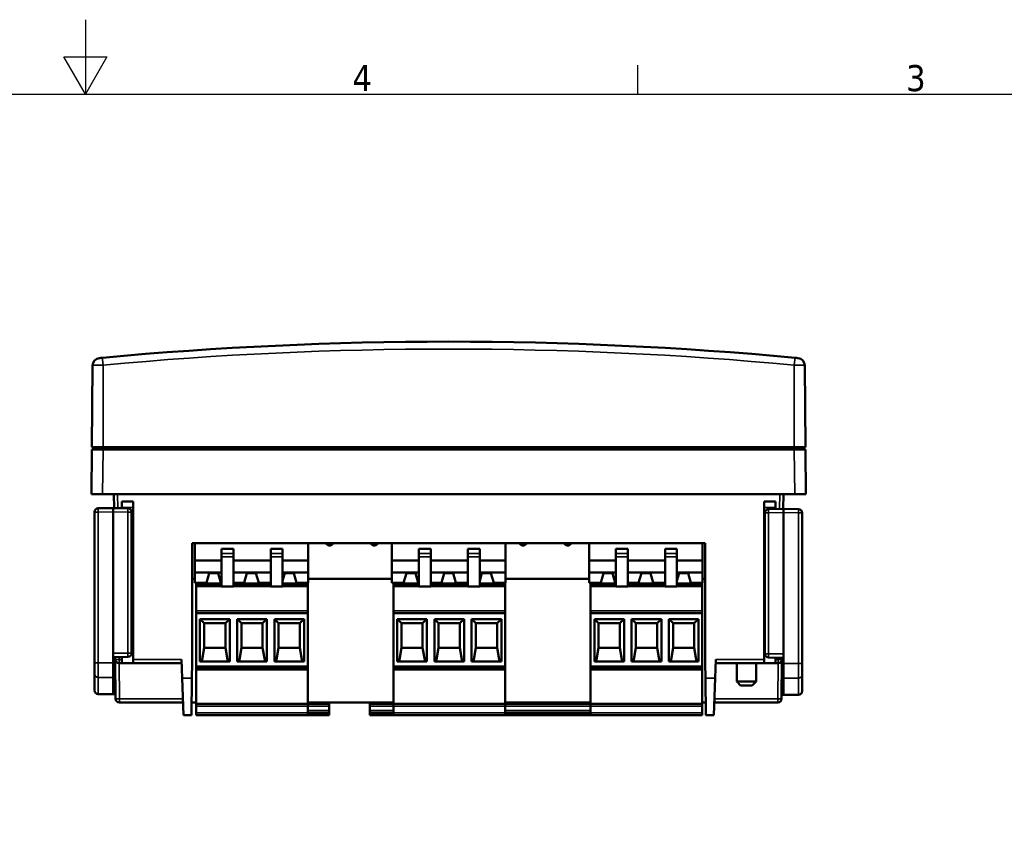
# Model space of a CAD drawing. Header units: millimetres. Extents: x 0 to 594, y 0 to 420.
# Tile 12 of 17: x 288 to 420, y 311 to 420. Entities that reach past the tile are written whole.
import ezdxf

# ---------------------------------------------------------------- set-up
doc = ezdxf.new("R2010")
doc.units = ezdxf.units.MM
doc.layers.get('0').update_dxf_attribs({"lineweight": 25})
for name, color, linetype, lineweight in [('Geometria schizzo (ISO)', 7, 'Continuous', 25), ('Simbolo (ISO)', 7, 'Continuous', 25), ('Visibile (ISO)', 7, 'Continuous', 50), ('Visibile sottile (ISO)', 7, 'Continuous', 35)]:
    doc.layers.add(name, color=color, linetype=linetype, lineweight=lineweight)
doc.styles.add('DEFAULT-ISO', font='TAHOMA.TTF')

# ---------------------------------------------------------------- blocks, each defined once
blk = doc.blocks.new('Bordi Default Border')
at = {"layer": 'Geometria schizzo (ISO)'}
blk.add_line((371.25, 410), (371.25, 413.9), dxfattribs=at)
at = {"layer": 'Geometria schizzo (ISO)', "flags": 128}
for points in [[(297, 420), (297, 410), (294.11, 415), (299.89, 415), (297, 410)], [(10, 10), (10, 410), (584, 410), (584, 10), (10, 10)]]:
    blk.add_lwpolyline(points, dxfattribs=at)
at = {"layer": 'Simbolo (ISO)', "char_height": 3.5, "attachment_point": 7, "style": 'DEFAULT-ISO'}
for s, insert in [('4', (332.9, 410.4)), ('3', (407.29, 410.33))]:
    blk.add_mtext(s, dxfattribs=dict(at, insert=insert))

msp = doc.modelspace()

# ---------------------------------------------------------------- linework, layer by layer
at = {"layer": 'Visibile (ISO)'}
for p, q in [((311.82, 375.57), (311.82, 375.57)), ((311.82, 375.57), (311.82, 375.57)), ((314.22, 375.73), (314.21, 375.73)), ((314.68, 375.76), (314.68, 375.76)), ((379.82, 375.57), (379.81, 375.57)), ((379.82, 375.57), (379.82, 375.57)), ((297.97, 373.54), (297.87, 362.53)), ((393.67, 373.54), (393.76, 362.53)), ((297.82, 356.23), (297.87, 362.23)), ((297.87, 362.53), (299.37, 362.53)), ((299.37, 362.23), (297.87, 362.23)), ((299.07, 362.53), (299.07, 362.23)), ((299.37, 362.53), (392.26, 362.53)), ((299.37, 362.23), (392.26, 362.23)), ((393.76, 362.53), (392.26, 362.53)), ((392.26, 362.23), (393.76, 362.23)), ((392.56, 362.53), (392.56, 362.23)), ((393.82, 356.23), (393.76, 362.23)), ((297.82, 356.23), (299.32, 356.23)), ((299.32, 356.23), (392.32, 356.23)), ((300.85, 354.34), (300.83, 356.23)), ((390.8, 356.23), (390.79, 354.25)), ((393.82, 356.23), (392.32, 356.23)), ((301.92, 354.33), (301.92, 355.23)), ((303.42, 355.23), (301.92, 355.23)), ((303.42, 334.03), (303.42, 355.23)), ((388.22, 334.03), (388.22, 355.23)), ((388.22, 355.23), (389.72, 355.23)), ((389.72, 354.24), (389.72, 355.23)), ((298.22, 333.58), (298.22, 353.83)), ((298.71, 354.33), (300.72, 354.34)), ((300.72, 354.34), (302.72, 354.33)), ((300.72, 353.84), (300.72, 354.34)), ((300.72, 334.84), (300.72, 353.84)), ((303.22, 353.83), (303.22, 334.86)), ((388.32, 353.73), (388.32, 334.77)), ((390.82, 354.25), (388.81, 354.23)), ((392.82, 354.23), (390.82, 354.25)), ((390.82, 353.75), (390.82, 354.25)), ((390.82, 334.75), (390.82, 353.75)), ((393.32, 333.49), (393.32, 353.73)), ((311.33, 349.63), (380.3, 349.63)), ((311.33, 333.53), (311.33, 349.63)), ((311.7, 349.63), (311.7, 347.33)), ((326.94, 349.63), (326.94, 347.33)), ((329.8, 349.33), (329.83, 349.33)), ((330.13, 349.43), (330.03, 349.43)), ((335.8, 349.33), (335.83, 349.33)), ((338.2, 349.63), (338.2, 347.33)), ((353.44, 349.63), (353.44, 347.33)), ((355.83, 349.33), (355.8, 349.33)), ((361.83, 349.33), (361.8, 349.33)), ((362.07, 349.39), (362.07, 349.63)), ((364.7, 349.63), (364.7, 347.33)), ((379.94, 349.63), (379.94, 347.33)), ((380.3, 349.63), (380.3, 333.53)), ((315.3, 348.82), (315.3, 348.89)), ((315.3, 348.89), (316.9, 348.89)), ((315.3, 348.82), (315.3, 348.27)), ((315.3, 347.8), (315.3, 348.27)), ((316.9, 348.82), (316.9, 348.89)), ((316.9, 348.27), (316.9, 348.82)), ((316.9, 347.8), (316.9, 348.27)), ((321.9, 348.82), (321.9, 348.89)), ((321.9, 348.89), (323.5, 348.89)), ((321.9, 348.82), (321.9, 348.27)), ((321.9, 347.8), (321.9, 348.27)), ((323.5, 348.82), (323.5, 348.89)), ((323.5, 348.27), (323.5, 348.82)), ((323.5, 347.8), (323.5, 348.27)), ((341.8, 348.82), (341.8, 348.89)), ((341.8, 348.89), (343.4, 348.89)), ((341.8, 348.82), (341.8, 348.27)), ((341.8, 347.8), (341.8, 348.27)), ((343.4, 348.82), (343.4, 348.89)), ((343.4, 348.27), (343.4, 348.82)), ((343.4, 347.8), (343.4, 348.27)), ((348.4, 348.82), (348.4, 348.89)), ((348.4, 348.89), (350, 348.89)), ((348.4, 348.82), (348.4, 348.27)), ((348.4, 347.8), (348.4, 348.27)), ((350, 348.82), (350, 348.89)), ((350, 348.27), (350, 348.82)), ((350, 347.8), (350, 348.27)), ((368.3, 348.82), (368.3, 348.89)), ((368.3, 348.89), (369.9, 348.89)), ((368.3, 348.82), (368.3, 348.27)), ((368.3, 347.8), (368.3, 348.27)), ((369.9, 348.82), (369.9, 348.89)), ((369.9, 348.27), (369.9, 348.82)), ((369.9, 347.8), (369.9, 348.27)), ((374.9, 348.82), (374.9, 348.89)), ((374.9, 348.89), (376.5, 348.89)), ((374.9, 348.82), (374.9, 348.27)), ((374.9, 347.8), (374.9, 348.27)), ((376.5, 348.82), (376.5, 348.89)), ((376.5, 348.27), (376.5, 348.82)), ((376.5, 347.8), (376.5, 348.27)), ((311.7, 347.33), (311.7, 345.71)), ((311.7, 347.33), (315.3, 347.33)), ((315.3, 347.8), (315.3, 343.81)), ((316.9, 347.8), (316.9, 343.81)), ((316.9, 347.33), (321.9, 347.33)), ((321.9, 347.8), (321.9, 343.81)), ((323.5, 347.8), (323.5, 343.81)), ((323.5, 347.33), (326.94, 347.33)), ((326.94, 347.33), (326.94, 345.71)), ((338.2, 347.33), (338.2, 345.71)), ((338.2, 347.33), (341.8, 347.33)), ((341.8, 347.8), (341.8, 343.81)), ((343.4, 347.8), (343.4, 343.81)), ((343.4, 347.33), (348.4, 347.33)), ((348.4, 347.8), (348.4, 343.81)), ((350, 347.8), (350, 343.81)), ((350, 347.33), (353.44, 347.33)), ((353.44, 347.33), (353.44, 345.71)), ((364.7, 347.33), (364.7, 345.71)), ((364.7, 347.33), (368.3, 347.33)), ((368.3, 347.8), (368.3, 343.81)), ((369.9, 347.8), (369.9, 343.81)), ((369.9, 347.33), (374.9, 347.33)), ((374.9, 347.8), (374.9, 343.81)), ((376.5, 347.8), (376.5, 343.81)), ((376.5, 347.33), (379.94, 347.33)), ((379.94, 347.33), (379.94, 345.71)), ((311.7, 345.71), (311.7, 344.33)), ((311.7, 345.71), (315.3, 345.71)), ((313.26, 344.33), (313.63, 345.63)), ((313.63, 345.63), (314.84, 345.63)), ((314.84, 345.63), (315.21, 344.33)), ((316.9, 345.71), (321.9, 345.71)), ((318.71, 345.63), (318.34, 344.33)), ((319.92, 345.63), (318.71, 345.63)), ((319.92, 345.63), (320.29, 344.33)), ((323.5, 345.71), (326.94, 345.71)), ((323.79, 345.63), (323.5, 344.59)), ((323.79, 345.63), (325, 345.63)), ((325, 345.63), (325.37, 344.33)), ((326.94, 345.71), (326.94, 344.33)), ((338.2, 345.71), (338.2, 344.33)), ((338.2, 345.71), (341.8, 345.71)), ((339.76, 344.33), (340.13, 345.63)), ((340.13, 345.63), (341.34, 345.63)), ((341.34, 345.63), (341.71, 344.33)), ((343.4, 345.71), (348.4, 345.71)), ((345.21, 345.63), (344.84, 344.33)), ((346.42, 345.63), (345.21, 345.63)), ((346.42, 345.63), (346.79, 344.33)), ((350, 345.71), (353.44, 345.71)), ((350.29, 345.63), (350, 344.59)), ((350.29, 345.63), (351.5, 345.63)), ((351.5, 345.63), (351.87, 344.33)), ((353.44, 345.71), (353.44, 344.33)), ((364.7, 345.71), (364.7, 344.33)), ((364.7, 345.71), (368.3, 345.71)), ((366.26, 344.33), (366.63, 345.63)), ((366.63, 345.63), (367.84, 345.63)), ((367.84, 345.63), (368.21, 344.33)), ((369.9, 345.71), (374.9, 345.71)), ((371.71, 345.63), (371.34, 344.33)), ((372.92, 345.63), (371.71, 345.63)), ((372.92, 345.63), (373.29, 344.33)), ((376.5, 345.71), (379.94, 345.71)), ((376.79, 345.63), (376.5, 344.59)), ((376.79, 345.63), (378, 345.63)), ((378, 345.63), (378.37, 344.33)), ((379.94, 345.71), (379.94, 344.33)), ((311.7, 344.83), (311.33, 344.83)), ((313.26, 344.33), (311.7, 344.33)), ((311.9, 344.33), (311.9, 344.23)), ((315.3, 344.23), (311.9, 344.23)), ((311.9, 344), (311.9, 344.23)), ((313.14, 344.33), (313.14, 344.23)), ((315.21, 344.33), (315.3, 344.33)), ((316.9, 344.33), (318.34, 344.33)), ((321.9, 344.23), (316.9, 344.23)), ((318.14, 344.33), (318.14, 344.23)), ((320.29, 344.33), (321.9, 344.33)), ((320.65, 344.23), (320.65, 344.33)), ((326.9, 344.23), (323.5, 344.23)), ((325.37, 344.33), (326.94, 344.33)), ((325.65, 344.23), (325.65, 344.33)), ((326.9, 344.23), (326.9, 344.33)), ((326.9, 344), (326.9, 344.23)), ((338.2, 344.83), (326.94, 344.83)), ((339.76, 344.33), (338.2, 344.33)), ((338.4, 344.33), (338.4, 344.23)), ((341.8, 344.23), (338.4, 344.23)), ((338.4, 344), (338.4, 344.23)), ((339.64, 344.33), (339.64, 344.23)), ((341.71, 344.33), (341.8, 344.33)), ((343.4, 344.33), (344.84, 344.33)), ((348.4, 344.23), (343.4, 344.23)), ((344.64, 344.33), (344.64, 344.23)), ((346.79, 344.33), (348.4, 344.33)), ((347.15, 344.23), (347.15, 344.33)), ((353.4, 344.23), (350, 344.23)), ((351.87, 344.33), (353.44, 344.33)), ((352.15, 344.23), (352.15, 344.33)), ((353.4, 344.23), (353.4, 344.33)), ((353.4, 344), (353.4, 344.23)), ((364.7, 344.83), (353.44, 344.83)), ((366.26, 344.33), (364.7, 344.33)), ((364.9, 344.33), (364.9, 344.23)), ((368.3, 344.23), (364.9, 344.23)), ((364.9, 344), (364.9, 344.23)), ((366.14, 344.33), (366.14, 344.23)), ((368.21, 344.33), (368.3, 344.33)), ((369.9, 344.33), (371.34, 344.33)), ((374.9, 344.23), (369.9, 344.23)), ((371.14, 344.33), (371.14, 344.23)), ((373.29, 344.33), (374.9, 344.33)), ((373.65, 344.23), (373.65, 344.33)), ((379.9, 344.23), (376.5, 344.23)), ((378.37, 344.33), (379.94, 344.33)), ((378.65, 344.23), (378.65, 344.33)), ((379.9, 344.23), (379.9, 344.33)), ((379.9, 344), (379.9, 344.23)), ((380.3, 344.83), (379.94, 344.83)), ((311.9, 343.8), (311.9, 344)), ((311.9, 340.53), (311.9, 343.8)), ((315.3, 343.81), (316.9, 343.81)), ((321.9, 343.81), (323.5, 343.81)), ((326.9, 343.8), (326.9, 344)), ((326.9, 340.53), (326.9, 343.8)), ((338.4, 343.8), (338.4, 344)), ((338.4, 340.53), (338.4, 343.8)), ((341.8, 343.81), (343.4, 343.81)), ((348.4, 343.81), (350, 343.81)), ((353.4, 343.8), (353.4, 344)), ((353.4, 340.53), (353.4, 343.8)), ((364.9, 343.8), (364.9, 344)), ((364.9, 340.53), (364.9, 343.8)), ((368.3, 343.81), (369.9, 343.81)), ((374.9, 343.81), (376.5, 343.81)), ((379.9, 343.8), (379.9, 344)), ((379.9, 340.53), (379.9, 343.8)), ((311.9, 340.23), (311.9, 340.53)), ((311.9, 340.23), (326.9, 340.23)), ((311.9, 333.13), (311.9, 340.23)), ((326.9, 340.23), (326.9, 340.53)), ((326.9, 333.13), (326.9, 340.23)), ((338.4, 340.23), (338.4, 340.53)), ((338.4, 340.23), (353.4, 340.23)), ((338.4, 333.13), (338.4, 340.23)), ((353.4, 340.23), (353.4, 340.53)), ((353.4, 333.13), (353.4, 340.23)), ((364.9, 340.23), (364.9, 340.53)), ((364.9, 340.23), (379.9, 340.23)), ((364.9, 333.13), (364.9, 340.23)), ((379.9, 340.23), (379.9, 340.53)), ((379.9, 333.13), (379.9, 340.23)), ((312.97, 338.88), (312.4, 339.43)), ((312.4, 339.43), (312.4, 333.76)), ((316.4, 339.43), (312.4, 339.43)), ((315.82, 338.88), (312.97, 338.88)), ((312.97, 335.6), (312.97, 338.88)), ((316.4, 339.43), (315.82, 338.88)), ((315.82, 338.88), (315.82, 335.6)), ((316.4, 333.76), (316.4, 339.43)), ((317.97, 338.88), (317.4, 339.43)), ((317.4, 339.43), (317.4, 333.76)), ((321.4, 339.43), (317.4, 339.43)), ((317.97, 335.6), (317.97, 338.88)), ((320.82, 338.88), (317.97, 338.88)), ((321.4, 339.43), (320.82, 338.88)), ((320.82, 338.88), (320.82, 335.6)), ((321.4, 333.76), (321.4, 339.43)), ((322.4, 339.43), (322.4, 333.76)), ((326.4, 339.43), (322.4, 339.43)), ((322.97, 338.88), (322.4, 339.43)), ((322.97, 335.6), (322.97, 338.88)), ((325.82, 338.88), (322.97, 338.88)), ((326.4, 339.43), (325.82, 338.88)), ((325.82, 338.88), (325.82, 335.6)), ((326.4, 333.76), (326.4, 339.43)), ((339.47, 338.88), (338.9, 339.43)), ((338.9, 339.43), (338.9, 333.76)), ((342.9, 339.43), (338.9, 339.43)), ((342.32, 338.88), (339.47, 338.88)), ((339.47, 335.6), (339.47, 338.88)), ((342.9, 339.43), (342.32, 338.88)), ((342.32, 338.88), (342.32, 335.6)), ((342.9, 333.76), (342.9, 339.43)), ((344.47, 338.88), (343.9, 339.43)), ((343.9, 339.43), (343.9, 333.76)), ((347.9, 339.43), (343.9, 339.43)), ((344.47, 335.6), (344.47, 338.88)), ((347.32, 338.88), (344.47, 338.88)), ((347.9, 339.43), (347.32, 338.88)), ((347.32, 338.88), (347.32, 335.6)), ((347.9, 333.76), (347.9, 339.43)), ((348.9, 339.43), (348.9, 333.76)), ((352.9, 339.43), (348.9, 339.43)), ((349.47, 338.88), (348.9, 339.43)), ((349.47, 335.6), (349.47, 338.88)), ((352.32, 338.88), (349.47, 338.88)), ((352.9, 339.43), (352.32, 338.88)), ((352.32, 338.88), (352.32, 335.6)), ((352.9, 333.76), (352.9, 339.43)), ((365.97, 338.88), (365.4, 339.43)), ((365.4, 339.43), (365.4, 333.76)), ((369.4, 339.43), (365.4, 339.43)), ((368.82, 338.88), (365.97, 338.88)), ((365.97, 335.6), (365.97, 338.88)), ((369.4, 339.43), (368.82, 338.88)), ((368.82, 338.88), (368.82, 335.6)), ((369.4, 333.76), (369.4, 339.43)), ((370.97, 338.88), (370.4, 339.43)), ((370.4, 339.43), (370.4, 333.76)), ((374.4, 339.43), (370.4, 339.43)), ((370.97, 335.6), (370.97, 338.88)), ((373.82, 338.88), (370.97, 338.88)), ((374.4, 339.43), (373.82, 338.88)), ((373.82, 338.88), (373.82, 335.6)), ((374.4, 333.76), (374.4, 339.43)), ((375.4, 339.43), (375.4, 333.76)), ((379.4, 339.43), (375.4, 339.43)), ((375.97, 338.88), (375.4, 339.43)), ((375.97, 335.6), (375.97, 338.88)), ((378.82, 338.88), (375.97, 338.88)), ((379.4, 339.43), (378.82, 338.88)), ((378.82, 338.88), (378.82, 335.6)), ((379.4, 333.76), (379.4, 339.43)), ((300.72, 334.84), (300.72, 333.58)), ((312.66, 333.76), (312.97, 335.6)), ((312.97, 335.6), (315.82, 335.6)), ((316.14, 333.76), (315.82, 335.6)), ((317.66, 333.76), (317.97, 335.6)), ((317.97, 335.6), (320.82, 335.6)), ((321.14, 333.76), (320.82, 335.6)), ((322.66, 333.76), (322.97, 335.6)), ((322.97, 335.6), (325.82, 335.6)), ((326.14, 333.76), (325.82, 335.6)), ((339.16, 333.76), (339.47, 335.6)), ((339.47, 335.6), (342.32, 335.6)), ((342.64, 333.76), (342.32, 335.6)), ((344.16, 333.76), (344.47, 335.6)), ((344.47, 335.6), (347.32, 335.6)), ((347.64, 333.76), (347.32, 335.6)), ((349.16, 333.76), (349.47, 335.6)), ((349.47, 335.6), (352.32, 335.6)), ((352.64, 333.76), (352.32, 335.6)), ((365.66, 333.76), (365.97, 335.6)), ((365.97, 335.6), (368.82, 335.6)), ((369.14, 333.76), (368.82, 335.6)), ((370.66, 333.76), (370.97, 335.6)), ((370.97, 335.6), (373.82, 335.6)), ((374.14, 333.76), (373.82, 335.6)), ((375.66, 333.76), (375.97, 335.6)), ((375.97, 335.6), (378.82, 335.6)), ((379.14, 333.76), (378.82, 335.6)), ((390.82, 334.75), (390.82, 333.49)), ((298.22, 333.58), (298.22, 332.1)), ((302.72, 334.36), (300.72, 334.34)), ((300.72, 333.58), (300.72, 331.58)), ((301.02, 334.03), (301.02, 334.35)), ((301.07, 328.73), (301.02, 334.03)), ((301.92, 333.53), (301.52, 333.53)), ((301.92, 334.03), (301.92, 334.35)), ((301.92, 333.53), (301.92, 334.03)), ((301.92, 333.53), (303.42, 333.53)), ((303.42, 334.03), (303.42, 333.53)), ((309.93, 333.53), (303.42, 333.53)), ((310.01, 331.49), (309.92, 334.03)), ((311.32, 331.49), (311.33, 333.53)), ((312.4, 333.76), (316.4, 333.76)), ((317.4, 333.76), (321.4, 333.76)), ((322.4, 333.76), (326.4, 333.76)), ((338.9, 333.76), (342.9, 333.76)), ((343.9, 333.76), (347.9, 333.76)), ((348.9, 333.76), (352.9, 333.76)), ((365.4, 333.76), (369.4, 333.76)), ((370.4, 333.76), (374.4, 333.76)), ((375.4, 333.76), (379.4, 333.76)), ((380.32, 331.49), (380.3, 333.53)), ((381.63, 331.49), (381.72, 334.03)), ((388.22, 333.53), (381.7, 333.53)), ((384.52, 331.05), (384.52, 333.53)), ((387.12, 331.05), (387.12, 333.53)), ((388.22, 333.53), (388.22, 334.03)), ((389.72, 333.53), (388.22, 333.53)), ((388.81, 334.27), (390.82, 334.25)), ((389.72, 334.03), (389.72, 334.26)), ((389.72, 334.03), (389.72, 333.53)), ((390.11, 333.53), (389.72, 333.53)), ((390.61, 334.03), (390.56, 328.73)), ((390.61, 334.25), (390.61, 334.03)), ((390.82, 333.49), (390.82, 331.49)), ((393.32, 333.49), (393.32, 332)), ((311.9, 332.83), (311.9, 333.13)), ((326.9, 332.83), (311.9, 332.83)), ((311.9, 332.61), (311.9, 332.83)), ((311.9, 328.03), (311.9, 332.61)), ((326.9, 332.83), (326.9, 333.13)), ((326.9, 332.61), (326.9, 332.83)), ((326.9, 328.03), (326.9, 332.61)), ((338.4, 332.83), (338.4, 333.13)), ((353.4, 332.83), (338.4, 332.83)), ((338.4, 332.61), (338.4, 332.83)), ((338.4, 328.03), (338.4, 332.61)), ((353.4, 332.83), (353.4, 333.13)), ((353.4, 332.61), (353.4, 332.83)), ((353.4, 328.03), (353.4, 332.61)), ((364.9, 332.83), (364.9, 333.13)), ((379.9, 332.83), (364.9, 332.83)), ((364.9, 332.61), (364.9, 332.83)), ((364.9, 328.03), (364.9, 332.61)), ((379.9, 332.83), (379.9, 333.13)), ((379.9, 332.61), (379.9, 332.83)), ((379.9, 328.03), (379.9, 332.61)), ((298.22, 329.87), (298.22, 332.1)), ((300.72, 331.58), (300.72, 329.35)), ((310.01, 331.49), (310.18, 326.53)), ((311.27, 326.53), (311.32, 331.49)), ((380.32, 331.49), (380.36, 326.53)), ((381.45, 326.53), (381.63, 331.49)), ((387.12, 331.05), (384.52, 331.05)), ((385.03, 330.53), (384.52, 331.05)), ((386.6, 330.53), (387.12, 331.05)), ((390.82, 331.49), (390.82, 329.25)), ((393.32, 329.77), (393.32, 332)), ((385.03, 330.53), (386.6, 330.53)), ((393.32, 329.77), (393.32, 329.77)), ((300.72, 329.34), (298.71, 329.36)), ((300.72, 329.35), (300.72, 329.34)), ((300.72, 329.34), (301.07, 329.35)), ((310.12, 328.23), (301.57, 328.23)), ((311.29, 328.23), (311.9, 328.23)), ((326.9, 328.23), (338.4, 328.23)), ((329.74, 328.23), (329.74, 328.03)), ((335.22, 328.03), (335.22, 328.23)), ((353.4, 328.23), (364.9, 328.23)), ((379.9, 328.23), (380.35, 328.23)), ((390.06, 328.23), (381.51, 328.23)), ((390.82, 329.25), (390.57, 329.25)), ((390.82, 329.25), (392.82, 329.27)), ((390.82, 329.25), (390.82, 329.25)), ((311.9, 327.73), (311.9, 328.03)), ((311.9, 328.03), (326.9, 328.03)), ((311.9, 326.83), (311.9, 327.73)), ((311.9, 326.53), (311.9, 326.83)), ((326.9, 327.73), (326.9, 328.03)), ((329.74, 328.03), (326.9, 328.03)), ((326.9, 326.83), (326.9, 327.73)), ((326.9, 326.86), (329.74, 326.86)), ((326.9, 326.53), (326.9, 326.83)), ((329.74, 328.03), (329.74, 327.73)), ((329.74, 327.73), (329.74, 327.16)), ((329.74, 327.16), (329.74, 326.86)), ((329.74, 326.86), (329.74, 326.83)), ((329.74, 326.83), (329.74, 326.53)), ((338.4, 328.03), (335.22, 328.03)), ((335.22, 328.03), (335.22, 327.73)), ((335.22, 327.16), (335.22, 327.73)), ((335.22, 327.16), (335.22, 326.86)), ((335.22, 326.83), (335.22, 326.86)), ((335.22, 326.86), (338.4, 326.86)), ((335.22, 326.83), (335.22, 326.53)), ((338.4, 327.73), (338.4, 328.03)), ((338.4, 328.03), (353.4, 328.03)), ((338.4, 326.83), (338.4, 327.73)), ((338.4, 326.53), (338.4, 326.83)), ((353.4, 327.73), (353.4, 328.03)), ((364.9, 328.03), (353.4, 328.03)), ((353.4, 326.83), (353.4, 327.73)), ((353.4, 326.86), (364.9, 326.86)), ((353.4, 326.53), (353.4, 326.83)), ((364.9, 327.73), (364.9, 328.03)), ((364.9, 328.03), (379.9, 328.03)), ((364.9, 326.83), (364.9, 327.73)), ((364.9, 326.53), (364.9, 326.83)), ((379.9, 327.73), (379.9, 328.03)), ((379.9, 326.83), (379.9, 327.73)), ((379.9, 326.53), (379.9, 326.83)), ((311.27, 326.53), (310.18, 326.53)), ((311.9, 326.53), (326.9, 326.53)), ((329.74, 326.53), (326.9, 326.53)), ((338.4, 326.53), (335.22, 326.53)), ((338.4, 326.53), (353.4, 326.53)), ((364.9, 326.53), (353.4, 326.53)), ((364.9, 326.53), (379.9, 326.53)), ((381.45, 326.53), (380.36, 326.53))]:
    msp.add_line(p, q, dxfattribs=at)
at = {"layer": 'Visibile (ISO)', "flags": 128}
for points in [[(298.87, 374.52), (298.87, 374.52), (298.88, 374.52), (298.88, 374.52), (298.89, 374.52), (298.89, 374.52), (298.9, 374.53), (298.91, 374.53), (298.93, 374.53), (298.94, 374.53), (298.96, 374.53), (298.97, 374.53), (298.99, 374.53), (299.01, 374.54), (299.03, 374.54), (299.05, 374.54), (299.07, 374.54), (299.1, 374.54), (299.12, 374.55), (299.15, 374.55), (299.17, 374.55), (299.2, 374.55), (299.22, 374.56), (299.25, 374.56), (299.28, 374.56)], [(392.36, 374.56), (392.38, 374.56), (392.41, 374.56), (392.44, 374.55), (392.46, 374.55), (392.49, 374.55), (392.51, 374.55), (392.54, 374.54), (392.56, 374.54), (392.58, 374.54), (392.6, 374.54), (392.62, 374.54), (392.64, 374.53), (392.66, 374.53), (392.68, 374.53), (392.69, 374.53), (392.71, 374.53), (392.72, 374.53), (392.73, 374.53), (392.74, 374.52), (392.75, 374.52), (392.75, 374.52), (392.76, 374.52), (392.76, 374.52), (392.76, 374.52)]]:
    msp.add_lwpolyline(points, dxfattribs=at)
at = {"layer": 'Visibile (ISO)'}
for centre, radius, start, end in [((298.97, 373.53), 1, 95.3875, 179.5), ((392.67, 373.53), 1, 0.5, 84.6125), ((298.72, 353.83), 0.5, 90.5, 180), ((302.72, 353.83), 0.5, 0, 89.5), ((388.82, 353.73), 0.5, 90.5, 180), ((392.82, 353.73), 0.5, 0, 89.5), ((329.8, 349.83), 0.5, 203.5782, 270), ((329.83, 349.83), 0.5, 270, 336.4218), ((335.8, 349.83), 0.5, 203.5782, 270), ((335.83, 349.83), 0.5, 270, 336.4218), ((355.8, 349.83), 0.5, 203.5782, 270), ((355.83, 349.83), 0.5, 270, 336.4218), ((361.8, 349.83), 0.5, 203.5782, 270), ((361.83, 349.83), 0.5, 270, 336.4218), ((302.72, 334.86), 0.5, 270.5, 0), ((388.82, 334.77), 0.5, 180, 269.5), ((301.52, 334.03), 0.5, 180.5, 270), ((390.11, 334.03), 0.5, 270, 359.5), ((298.72, 329.86), 0.5, 180, 269.5), ((392.82, 329.77), 0.5, 270.5, 0), ((301.57, 328.73), 0.5, 180.5, 270), ((390.06, 328.73), 0.5, 270, 359.5)]:
    msp.add_arc(centre, radius, start, end, dxfattribs=at)
for centre, major_axis, ratio, start_param, end_param in [((345.82, -123.59), (500.34, 0), 0.999962, 1.477643, 1.66395), ((330.03, 348.66), (0.81, 0), 0.948016, 1.570796, 2.037859)]:
    msp.add_ellipse(centre, major_axis=major_axis, ratio=ratio, start_param=start_param, end_param=end_param, dxfattribs=at)
at = {"layer": 'Visibile sottile (ISO)'}
for p, q in [((310.57, 375.49), (310.57, 375.49)), ((381.07, 375.49), (381.07, 375.49)), ((299.37, 373.57), (299.37, 362.53)), ((392.26, 373.57), (392.26, 362.53)), ((299.37, 362.23), (299.32, 356.23)), ((392.26, 362.23), (392.32, 356.23)), ((301.33, 356.23), (301.35, 354.34)), ((390.29, 354.24), (390.3, 356.23)), ((298.71, 353.83), (298.22, 353.83)), ((300.72, 353.84), (298.71, 353.83)), ((298.71, 353.83), (298.71, 333.58)), ((302.72, 353.83), (300.72, 353.84)), ((303.42, 354.43), (301.92, 354.43)), ((302.72, 334.86), (302.72, 353.83)), ((302.72, 353.83), (303.22, 353.83)), ((388.22, 354.43), (389.72, 354.43)), ((388.81, 353.73), (388.32, 353.73)), ((388.81, 353.73), (390.82, 353.75)), ((388.81, 334.77), (388.81, 353.73)), ((390.82, 353.75), (392.82, 353.73)), ((392.82, 353.73), (392.82, 333.49)), ((392.82, 353.73), (393.32, 353.73)), ((316.9, 348.82), (315.3, 348.82)), ((316.9, 348.27), (315.3, 348.27)), ((323.5, 348.82), (321.9, 348.82)), ((323.5, 348.27), (321.9, 348.27)), ((343.4, 348.82), (341.8, 348.82)), ((343.4, 348.27), (341.8, 348.27)), ((350, 348.82), (348.4, 348.82)), ((350, 348.27), (348.4, 348.27)), ((369.9, 348.82), (368.3, 348.82)), ((369.9, 348.27), (368.3, 348.27)), ((376.5, 348.82), (374.9, 348.82)), ((376.5, 348.27), (374.9, 348.27)), ((315.3, 347.8), (316.9, 347.8)), ((321.9, 347.8), (323.5, 347.8)), ((341.8, 347.8), (343.4, 347.8)), ((348.4, 347.8), (350, 347.8)), ((368.3, 347.8), (369.9, 347.8)), ((374.9, 347.8), (376.5, 347.8)), ((315.3, 344), (311.9, 344)), ((311.9, 343.8), (326.9, 343.8)), ((321.9, 344), (316.9, 344)), ((326.9, 344), (323.5, 344)), ((341.8, 344), (338.4, 344)), ((338.4, 343.8), (353.4, 343.8)), ((348.4, 344), (343.4, 344)), ((353.4, 344), (350, 344)), ((368.3, 344), (364.9, 344)), ((364.9, 343.8), (379.9, 343.8)), ((374.9, 344), (369.9, 344)), ((379.9, 344), (376.5, 344)), ((311.9, 340.53), (326.9, 340.53)), ((338.4, 340.53), (353.4, 340.53)), ((364.9, 340.53), (379.9, 340.53)), ((300.72, 334.84), (302.72, 334.86)), ((302.72, 334.86), (303.22, 334.86)), ((388.81, 334.77), (388.32, 334.77)), ((390.82, 334.75), (388.81, 334.77)), ((298.71, 333.58), (298.22, 333.58)), ((300.72, 333.58), (298.71, 333.58)), ((298.71, 331.6), (298.71, 333.58)), ((301.52, 334.35), (301.52, 334.03)), ((301.52, 334.03), (301.92, 334.03)), ((301.52, 334.03), (301.52, 333.53)), ((301.53, 333.53), (301.57, 328.73)), ((303.42, 334.03), (309.92, 334.03)), ((381.72, 334.03), (388.22, 334.03)), ((389.72, 334.03), (390.11, 334.03)), ((390.06, 328.73), (390.1, 333.53)), ((390.11, 334.03), (390.11, 334.26)), ((390.11, 333.53), (390.11, 334.03)), ((390.82, 333.49), (392.82, 333.49)), ((392.82, 331.51), (392.82, 333.49)), ((392.82, 333.49), (393.32, 333.49)), ((311.9, 333.13), (326.9, 333.13)), ((311.9, 332.61), (326.9, 332.61)), ((338.4, 333.13), (353.4, 333.13)), ((338.4, 332.61), (353.4, 332.61)), ((364.9, 333.13), (379.9, 333.13)), ((364.9, 332.61), (379.9, 332.61)), ((300.72, 331.58), (298.71, 331.6)), ((298.71, 331.6), (298.71, 329.37)), ((310.01, 331.49), (311.32, 331.49)), ((380.32, 331.49), (381.63, 331.49)), ((390.82, 331.49), (392.82, 331.51)), ((392.82, 331.51), (392.82, 329.27)), ((300.72, 329.35), (298.71, 329.37)), ((298.71, 329.36), (298.71, 329.37)), ((301.57, 328.73), (310.1, 328.73)), ((301.57, 328.73), (301.57, 328.23)), ((381.53, 328.73), (390.06, 328.73)), ((390.06, 328.23), (390.06, 328.73)), ((390.82, 329.25), (392.82, 329.27)), ((392.82, 329.27), (392.82, 329.27)), ((311.9, 327.73), (326.9, 327.73)), ((311.9, 326.83), (326.9, 326.83)), ((329.74, 327.73), (326.9, 327.73)), ((329.74, 327.16), (326.9, 327.16)), ((329.74, 326.83), (326.9, 326.83)), ((338.4, 327.73), (335.22, 327.73)), ((338.4, 327.16), (335.22, 327.16)), ((338.4, 326.83), (335.22, 326.83)), ((338.4, 327.73), (353.4, 327.73)), ((338.4, 326.83), (353.4, 326.83)), ((364.9, 327.73), (353.4, 327.73)), ((364.9, 327.16), (353.4, 327.16)), ((364.9, 326.83), (353.4, 326.83)), ((364.9, 327.73), (379.9, 327.73)), ((364.9, 326.83), (379.9, 326.83))]:
    msp.add_line(p, q, dxfattribs=at)
at = {"layer": 'Visibile sottile (ISO)', "flags": 128}
for points in [[(299.37, 373.57), (299.28, 373.57), (299.19, 373.57), (299.1, 373.57), (299.01, 373.57), (298.92, 373.57), (298.83, 373.56), (298.75, 373.56), (298.67, 373.56), (298.59, 373.56), (298.52, 373.56), (298.45, 373.56), (298.38, 373.55), (298.32, 373.55), (298.26, 373.55), (298.21, 373.55), (298.16, 373.55), (298.11, 373.55), (298.07, 373.55), (298.04, 373.54), (298.01, 373.54), (297.99, 373.54), (297.98, 373.54), (297.97, 373.54), (297.97, 373.54)], [(393.67, 373.54), (393.67, 373.54), (393.66, 373.54), (393.64, 373.54), (393.62, 373.54), (393.59, 373.54), (393.56, 373.55), (393.52, 373.55), (393.47, 373.55), (393.42, 373.55), (393.37, 373.55), (393.31, 373.55), (393.25, 373.55), (393.19, 373.56), (393.12, 373.56), (393.04, 373.56), (392.96, 373.56), (392.88, 373.56), (392.8, 373.56), (392.72, 373.57), (392.63, 373.57), (392.54, 373.57), (392.45, 373.57), (392.36, 373.57), (392.26, 373.57)]]:
    msp.add_lwpolyline(points, dxfattribs=at)
at = {"layer": 'Visibile sottile (ISO)'}
msp.add_arc((345.82, -123.26), 499, 84.6591, 95.3409, dxfattribs=at)
for centre, major_axis, ratio, start_param, end_param in [((299.37, 373.56), (-0.093, 0.996), 0.000812, 4.721078, 6.283186), ((392.26, 373.56), (0.093, 0.996), 0.000812, 6.283184, 7.845292), ((298.72, 353.83), (-0.004, 0.5), 0.008726, 0, 1.57072), ((302.72, 353.83), (0.004, 0.5), 0.008726, 4.712465, 6.283185), ((388.82, 353.73), (-0.004, 0.5), 0.008726, 0, 1.57072), ((392.82, 353.73), (0.004, 0.5), 0.008726, 4.712465, 6.283185), ((302.72, 334.86), (0.004, -0.5), 0.008726, 0, 1.57072), ((388.82, 334.77), (-0.004, -0.5), 0.008726, 4.712465, 6.283185), ((301.52, 334.03), (-0.5, -0.004), 0.008726, 0, 1.57072), ((390.11, 334.03), (0.5, -0.004), 0.008726, 4.712465, 6.283185), ((298.72, 332.1), (-0.5, 0), 0.99863, 0, 1.56207), ((392.82, 332), (0.5, 0), 0.99863, 4.721116, 6.283185), ((298.72, 329.87), (-0.5, 0), 0.99863, 0, 1.56207), ((392.82, 329.77), (0.5, 0), 0.99863, 4.721116, 6.283185), ((301.57, 328.73), (-0.5, -0.004), 0.008726, 0, 1.57072), ((390.06, 328.73), (0.5, -0.004), 0.008726, 4.712465, 6.283185)]:
    msp.add_ellipse(centre, major_axis=major_axis, ratio=ratio, start_param=start_param, end_param=end_param, dxfattribs=at)

# ---------------------------------------------------------------- block references
msp.add_blockref('Bordi Default Border', (0, 0))

doc.saveas('drawing.dxf')
